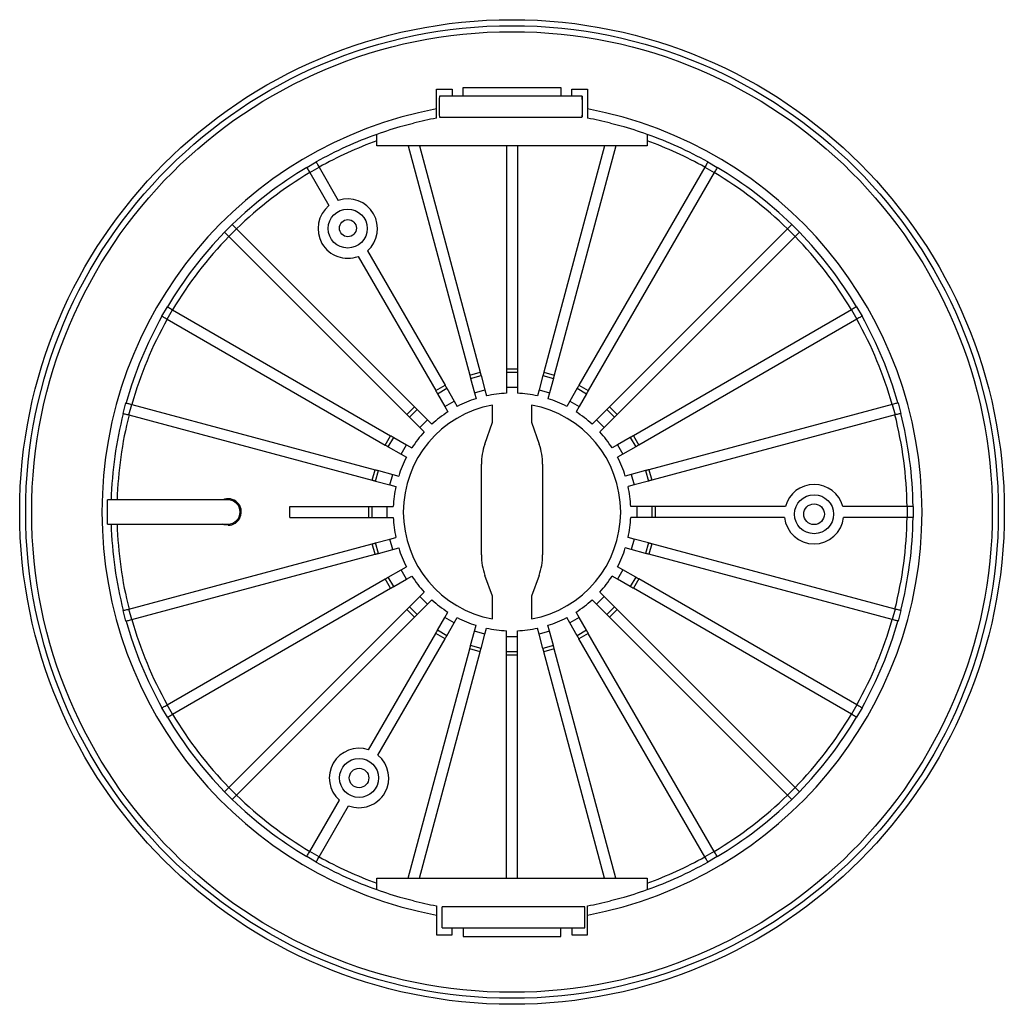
# Model space of a CAD drawing. Header units: millimetres. Extents: x 63 to 107, y 22 to 133.
# Tile 3 of 3: x 63 to 96, y 101 to 133. Entities that reach past the tile are written whole.
import ezdxf

# ---------------------------------------------------------------- set-up
doc = ezdxf.new("R2010")
doc.units = ezdxf.units.MM

msp = doc.modelspace()

# ---------------------------------------------------------------- linework, layer by layer
at = {"color": 7, "linetype": 'Continuous', "lineweight": 25}
for p, q in [((76.9612, 130.1126), (76.9612, 131.078)), ((76.9612, 131.078), (77.4812, 131.078)), ((77.4812, 131.078), (77.4812, 130.8441)), ((77.8491, 131.1305), (81.1091, 131.1305)), ((77.8491, 130.8441), (77.8491, 131.1305)), ((81.1091, 131.1305), (81.1091, 130.8441)), ((81.477, 130.8441), (81.477, 131.078)), ((81.477, 131.078), (81.997, 131.078)), ((81.997, 131.078), (81.997, 130.1126)), ((81.8192, 130.8441), (77.0595, 130.8441)), ((75.8472, 129.8502), (76.1949, 129.9433)), ((76.1952, 129.9422), (76.1949, 129.9433)), ((77.0595, 130.146), (81.8192, 130.146)), ((82.7629, 129.9422), (82.7633, 129.9433)), ((82.7633, 129.9433), (83.111, 129.8502)), ((75.8475, 129.849), (75.8472, 129.8502)), ((83.1107, 129.849), (83.111, 129.8502)), ((74.9791, 129.1888), (74.9791, 129.3588)), ((83.9791, 129.3588), (83.9791, 129.1888)), ((76.0244, 129.1888), (74.9791, 129.1888)), ((76.0244, 129.1888), (78.07, 121.5547)), ((76.3971, 129.1888), (76.0244, 129.1888)), ((76.3971, 129.1888), (78.4177, 121.6479)), ((79.2991, 129.1888), (76.3971, 129.1888)), ((79.2991, 129.1888), (79.2991, 121.7639)), ((79.6591, 129.1888), (79.2991, 129.1888)), ((79.6591, 129.1888), (79.6591, 121.7639)), ((82.5611, 129.1888), (79.6591, 129.1888)), ((82.5611, 129.1888), (80.5405, 121.6479)), ((82.9338, 129.1888), (80.8882, 121.5547)), ((82.9338, 129.1888), (82.5611, 129.1888)), ((83.9791, 129.1888), (82.9338, 129.1888)), ((72.6428, 128.472), (72.9546, 128.652)), ((86.0036, 128.652), (86.3154, 128.472)), ((72.7428, 128.2988), (73.0546, 128.4788)), ((72.7428, 128.2988), (73.3781, 127.1985)), ((73.0546, 128.4788), (73.6931, 127.3728)), ((85.9036, 128.4788), (81.7096, 121.2145)), ((86.2154, 128.2988), (82.0213, 121.0345)), ((85.9036, 128.4788), (86.2154, 128.2988)), ((69.9043, 126.3114), (70.1589, 126.566)), ((70.0457, 126.17), (70.3003, 126.4246)), ((70.3003, 126.4246), (76.2315, 120.4933)), ((88.6579, 126.4246), (82.7266, 120.4933)), ((88.6579, 126.4246), (88.9125, 126.17)), ((88.7993, 126.566), (89.0539, 126.3114)), ((70.0457, 126.17), (75.977, 120.2388)), ((88.9125, 126.17), (82.9812, 120.2388)), ((74.6632, 125.6926), (77.2486, 121.2145)), ((74.3547, 125.507), (76.9368, 121.0345)), ((67.8183, 123.5157), (67.9983, 123.8275)), ((67.9915, 123.4157), (68.1715, 123.7275)), ((68.1715, 123.7275), (75.4358, 119.5335)), ((90.7867, 123.7275), (83.5224, 119.5335)), ((90.7867, 123.7275), (90.9667, 123.4157)), ((90.9599, 123.8275), (91.1399, 123.5157)), ((67.9915, 123.4157), (75.2558, 119.2217)), ((90.9667, 123.4157), (83.7024, 119.2217)), ((79.2991, 121.7639), (79.6591, 121.7639)), ((79.2991, 121.7639), (79.2991, 121.6459)), ((79.6591, 121.7639), (79.6591, 121.6459)), ((78.07, 121.5547), (78.4177, 121.6479)), ((78.1005, 121.4408), (78.4482, 121.5339)), ((78.1005, 121.4408), (78.2285, 120.9629)), ((78.4482, 121.5339), (78.5763, 121.056)), ((79.2991, 121.6459), (79.6591, 121.6459)), ((79.2991, 121.6459), (79.2991, 121.1512)), ((79.6591, 121.6459), (79.6591, 121.1512)), ((80.51, 121.5339), (80.3819, 121.056)), ((80.51, 121.5339), (80.8577, 121.4408)), ((80.5405, 121.6479), (80.8882, 121.5547)), ((80.8577, 121.4408), (80.7296, 120.9629)), ((76.9368, 121.0345), (77.2486, 121.2145)), ((76.9958, 120.9323), (77.3076, 121.1123)), ((77.3076, 121.1123), (77.555, 120.6839)), ((78.2285, 120.9629), (78.5763, 121.056)), ((78.5763, 121.056), (78.6291, 120.8589)), ((79.2991, 121.1512), (79.6591, 121.1512)), ((79.2991, 121.1512), (79.2991, 120.9471)), ((79.6591, 121.1512), (79.6591, 120.9471)), ((80.3819, 121.056), (80.3291, 120.8589)), ((80.3819, 121.056), (80.7296, 120.9629)), ((81.6506, 121.1123), (81.4032, 120.6839)), ((81.6506, 121.1123), (81.9624, 120.9323)), ((81.7096, 121.2145), (82.0213, 121.0345)), ((76.9958, 120.9323), (77.2432, 120.5039)), ((78.2285, 120.9629), (78.2814, 120.7657)), ((80.7296, 120.9629), (80.6768, 120.7657)), ((81.9624, 120.9323), (81.715, 120.5039)), ((66.527, 120.2754), (66.6201, 120.6231)), ((66.7201, 120.2236), (66.8133, 120.5713)), ((66.8133, 120.5713), (74.9156, 118.4003)), ((75.977, 120.2388), (76.2315, 120.4933)), ((76.0604, 120.1553), (76.315, 120.4099)), ((76.315, 120.4099), (76.6648, 120.0601)), ((77.2432, 120.5039), (77.555, 120.6839)), ((77.2432, 120.5039), (77.3453, 120.3271)), ((77.555, 120.6839), (77.657, 120.5071)), ((78.8291, 119.9893), (78.8291, 120.5524)), ((80.1291, 120.5524), (80.1291, 119.9893)), ((81.4032, 120.6839), (81.3012, 120.5071)), ((81.4032, 120.6839), (81.715, 120.5039)), ((81.715, 120.5039), (81.6129, 120.3271)), ((82.6432, 120.4099), (82.2934, 120.0601)), ((82.6432, 120.4099), (82.8978, 120.1553)), ((82.7266, 120.4933), (82.9812, 120.2388)), ((92.1449, 120.5713), (84.0426, 118.4003)), ((92.1449, 120.5713), (92.238, 120.2236)), ((92.3381, 120.6231), (92.4312, 120.2754)), ((66.7201, 120.2236), (74.8224, 118.0526)), ((76.0604, 120.1553), (76.4103, 119.8055)), ((76.4103, 119.8055), (76.6648, 120.0601)), ((76.6648, 120.0601), (76.8091, 119.9157)), ((82.2934, 120.0601), (82.1491, 119.9157)), ((82.2934, 120.0601), (82.5479, 119.8055)), ((82.8978, 120.1553), (82.5479, 119.8055)), ((92.238, 120.2236), (84.1358, 118.0526)), ((76.4103, 119.8055), (76.5546, 119.6612)), ((78.5704, 119.2465), (78.8291, 119.9893)), ((80.1291, 119.9893), (80.3878, 119.2465)), ((82.5479, 119.8055), (82.4036, 119.6612)), ((75.2558, 119.2217), (75.4358, 119.5335)), ((75.358, 119.1627), (75.538, 119.4745)), ((75.538, 119.4745), (75.9664, 119.2271)), ((83.4202, 119.4745), (82.9918, 119.2271)), ((83.4202, 119.4745), (83.6002, 119.1627)), ((83.5224, 119.5335), (83.7024, 119.2217)), ((75.358, 119.1627), (75.7864, 118.9153)), ((75.7864, 118.9153), (75.9664, 119.2271)), ((75.9664, 119.2271), (76.1432, 119.125)), ((82.9918, 119.2271), (82.815, 119.125)), ((82.9918, 119.2271), (83.1718, 118.9153)), ((83.6002, 119.1627), (83.1718, 118.9153)), ((75.7864, 118.9153), (75.9632, 118.8133)), ((83.1718, 118.9153), (82.995, 118.8133)), ((78.4591, 115.5606), (78.4591, 118.5887)), ((80.4991, 118.5887), (80.4991, 115.5606)), ((74.8224, 118.0526), (74.9156, 118.4003)), ((74.9364, 118.0221), (75.0295, 118.3698)), ((75.0295, 118.3698), (75.5074, 118.2418)), ((75.4143, 117.894), (75.5074, 118.2418)), ((75.5074, 118.2418), (75.7046, 118.1889)), ((83.4508, 118.2418), (83.2536, 118.1889)), ((83.9286, 118.3698), (83.4508, 118.2418)), ((83.4508, 118.2418), (83.5439, 117.894)), ((83.9286, 118.3698), (84.0218, 118.0221)), ((84.0426, 118.4003), (84.1358, 118.0526)), ((74.9364, 118.0221), (75.4143, 117.894)), ((75.4143, 117.894), (75.6114, 117.8412)), ((83.5439, 117.894), (83.3468, 117.8412)), ((84.0218, 118.0221), (83.5439, 117.894)), ((66.0028, 116.5912), (66.0028, 117.3912)), ((72.0791, 116.8112), (72.0791, 117.1712)), ((72.0791, 117.1712), (74.7064, 117.1712)), ((74.7064, 116.8112), (74.7064, 117.1712)), ((74.7064, 117.1712), (74.8244, 117.1712)), ((74.8244, 116.8112), (74.8244, 117.1712)), ((74.8244, 117.1712), (75.3191, 117.1712)), ((75.3191, 116.8112), (75.3191, 117.1712)), ((75.3191, 117.1712), (75.5232, 117.1712)), ((83.6391, 117.1712), (83.435, 117.1712)), ((83.6391, 117.1712), (83.6391, 116.8112)), ((84.1338, 117.1712), (83.6391, 117.1712)), ((84.1338, 117.1712), (84.1338, 116.8112)), ((84.2518, 117.1712), (84.1338, 117.1712)), ((84.2518, 117.1712), (84.2518, 116.8112)), ((88.585, 117.1712), (84.2518, 117.1712)), ((92.6399, 117.1712), (90.4989, 117.1712)), ((92.6399, 117.1712), (92.6399, 116.8112)), ((92.8399, 117.1712), (92.6399, 117.1712)), ((92.8399, 117.1712), (92.8399, 116.8112)), ((72.0791, 116.8112), (74.7064, 116.8112)), ((74.7064, 116.8112), (74.8244, 116.8112)), ((74.8244, 116.8112), (75.3191, 116.8112)), ((75.3191, 116.8112), (75.5232, 116.8112)), ((83.6391, 116.8112), (83.435, 116.8112)), ((84.1338, 116.8112), (83.6391, 116.8112)), ((84.2518, 116.8112), (84.1338, 116.8112)), ((88.5576, 116.8112), (84.2518, 116.8112)), ((92.6399, 116.8112), (90.5262, 116.8112)), ((92.8399, 116.8112), (92.6399, 116.8112)), ((75.4143, 116.0884), (75.6114, 116.1412)), ((83.5439, 116.0884), (83.3468, 116.1412)), ((66.7201, 113.7588), (74.8224, 115.9298)), ((74.9156, 115.5821), (74.8224, 115.9298)), ((74.9364, 115.9603), (75.4143, 116.0884)), ((75.0295, 115.6126), (74.9364, 115.9603)), ((75.5074, 115.7407), (75.4143, 116.0884)), ((75.5074, 115.7407), (75.7046, 115.7935)), ((83.4508, 115.7407), (83.2536, 115.7935)), ((83.5439, 116.0884), (83.4508, 115.7407)), ((84.0218, 115.9603), (83.5439, 116.0884)), ((84.0218, 115.9603), (83.9286, 115.6126)), ((84.1358, 115.9298), (84.0426, 115.5821)), ((92.238, 113.7588), (84.1358, 115.9298)), ((66.8133, 113.4111), (74.9156, 115.5821)), ((75.0295, 115.6126), (75.5074, 115.7407)), ((83.9286, 115.6126), (83.4508, 115.7407)), ((92.1449, 113.4111), (84.0426, 115.5821)), ((75.7864, 115.0671), (75.9632, 115.1691)), ((83.1718, 115.0671), (82.995, 115.1691)), ((75.358, 114.8197), (75.7864, 115.0671)), ((75.538, 114.508), (75.358, 114.8197)), ((75.9664, 114.7553), (75.7864, 115.0671)), ((75.9664, 114.7553), (76.1432, 114.8574)), ((78.8291, 114.1893), (78.5791, 114.8784)), ((80.3791, 114.8784), (80.1291, 114.1893)), ((82.9918, 114.7553), (82.815, 114.8574)), ((83.1718, 115.0671), (82.9918, 114.7553)), ((83.6002, 114.8197), (83.1718, 115.0671)), ((83.6002, 114.8197), (83.4202, 114.508)), ((67.9915, 110.5667), (75.2558, 114.7607)), ((75.4358, 114.449), (75.2558, 114.7607)), ((75.538, 114.508), (75.9664, 114.7553)), ((83.4202, 114.508), (82.9918, 114.7553)), ((83.7024, 114.7607), (83.5224, 114.449)), ((90.9667, 110.5667), (83.7024, 114.7607)), ((68.1715, 110.2549), (75.4358, 114.449)), ((76.0604, 113.8271), (76.4103, 114.1769)), ((76.4103, 114.1769), (76.5546, 114.3212)), ((76.6648, 113.9224), (76.4103, 114.1769)), ((78.8291, 113.43), (78.8291, 114.1893)), ((80.1291, 114.1893), (80.1291, 113.43)), ((82.5479, 114.1769), (82.2934, 113.9224)), ((82.5479, 114.1769), (82.4036, 114.3212)), ((82.8978, 113.8271), (82.5479, 114.1769)), ((90.7867, 110.2549), (83.5224, 114.449)), ((76.315, 113.5725), (76.0604, 113.8271)), ((76.315, 113.5725), (76.6648, 113.9224)), ((76.6648, 113.9224), (76.8091, 114.0667)), ((82.2934, 113.9224), (82.1491, 114.0667)), ((82.6432, 113.5725), (82.2934, 113.9224)), ((82.8978, 113.8271), (82.6432, 113.5725)), ((66.6201, 113.3593), (66.527, 113.707)), ((66.8133, 113.4111), (66.7201, 113.7588)), ((70.0457, 107.8124), (75.977, 113.7437)), ((70.3003, 107.5578), (76.2315, 113.4891)), ((76.2315, 113.4891), (75.977, 113.7437)), ((77.2432, 113.4785), (77.3453, 113.6553)), ((81.715, 113.4785), (81.6129, 113.6553)), ((82.9812, 113.7437), (82.7266, 113.4891)), ((88.6579, 107.5578), (82.7266, 113.4891)), ((88.9125, 107.8124), (82.9812, 113.7437)), ((92.238, 113.7588), (92.1449, 113.4111)), ((92.4312, 113.707), (92.3381, 113.3593)), ((76.9958, 113.0501), (77.2432, 113.4785)), ((77.555, 113.2985), (77.2432, 113.4785)), ((77.3076, 112.8701), (77.555, 113.2985)), ((77.555, 113.2985), (77.657, 113.4753)), ((78.2285, 113.0195), (78.2814, 113.2167)), ((80.7296, 113.0195), (80.6768, 113.2167)), ((81.4032, 113.2985), (81.3012, 113.4753)), ((81.715, 113.4785), (81.4032, 113.2985)), ((81.6506, 112.8701), (81.4032, 113.2985)), ((81.9624, 113.0501), (81.715, 113.4785)), ((74.6978, 109.0698), (76.9368, 112.9479)), ((77.2486, 112.7679), (76.9368, 112.9479)), ((77.3076, 112.8701), (76.9958, 113.0501)), ((78.1005, 112.5417), (78.2285, 113.0195)), ((78.5763, 112.9264), (78.2285, 113.0195)), ((78.4482, 112.4485), (78.5763, 112.9264)), ((78.5763, 112.9264), (78.6291, 113.1235)), ((79.2991, 112.8312), (79.2991, 113.0353)), ((79.6591, 112.8312), (79.6591, 113.0353)), ((80.3819, 112.9264), (80.3291, 113.1235)), ((80.7296, 113.0195), (80.3819, 112.9264)), ((80.51, 112.4485), (80.3819, 112.9264)), ((80.8577, 112.5417), (80.7296, 113.0195)), ((81.9624, 113.0501), (81.6506, 112.8701)), ((82.0213, 112.9479), (81.7096, 112.7679)), ((86.2154, 105.6836), (82.0213, 112.9479)), ((75.0129, 108.8955), (77.2486, 112.7679)), ((78.4482, 112.4485), (78.1005, 112.5417)), ((79.6591, 112.8312), (79.2991, 112.8312)), ((79.2991, 112.3365), (79.2991, 112.8312)), ((79.6591, 112.3365), (79.6591, 112.8312)), ((80.8577, 112.5417), (80.51, 112.4485)), ((85.9036, 105.5036), (81.7096, 112.7679)), ((76.0244, 104.7936), (78.07, 112.4277)), ((76.3971, 104.7936), (78.4177, 112.3345)), ((78.4177, 112.3345), (78.07, 112.4277)), ((79.6591, 112.3365), (79.2991, 112.3365)), ((79.2991, 112.2185), (79.2991, 112.3365)), ((79.6591, 112.2185), (79.2991, 112.2185)), ((79.2991, 104.7936), (79.2991, 112.2185)), ((79.6591, 112.2185), (79.6591, 112.3365)), ((79.6591, 104.7936), (79.6591, 112.2185)), ((80.8882, 112.4277), (80.5405, 112.3345)), ((82.5611, 104.7936), (80.5405, 112.3345)), ((82.9338, 104.7936), (80.8882, 112.4277)), ((68.1715, 110.2549), (67.9915, 110.5667)), ((90.9667, 110.5667), (90.7867, 110.2549)), ((67.9983, 110.1549), (67.8183, 110.4667)), ((91.1399, 110.4667), (90.9599, 110.1549)), ((70.1589, 107.4164), (69.9043, 107.671)), ((70.3003, 107.5578), (70.0457, 107.8124)), ((88.9125, 107.8124), (88.6579, 107.5578)), ((89.0539, 107.671), (88.7993, 107.4164)), ((72.7428, 105.6836), (73.7278, 107.3896)), ((73.0546, 105.5036), (74.0362, 107.2039)), ((73.0546, 105.5036), (72.7428, 105.6836)), ((86.2154, 105.6836), (85.9036, 105.5036)), ((72.9546, 105.3304), (72.6428, 105.5104)), ((86.3154, 105.5104), (86.0036, 105.3304)), ((74.9791, 104.6236), (74.9791, 104.7936)), ((74.9791, 104.7936), (76.0244, 104.7936)), ((76.0244, 104.7936), (76.3971, 104.7936)), ((76.3971, 104.7936), (79.2991, 104.7936)), ((79.2991, 104.7936), (79.6591, 104.7936)), ((79.6591, 104.7936), (82.5611, 104.7936)), ((82.5611, 104.7936), (82.9338, 104.7936)), ((82.9338, 104.7936), (83.9791, 104.7936)), ((83.9791, 104.7936), (83.9791, 104.6236)), ((75.8475, 104.1334), (75.8472, 104.1322)), ((76.1949, 104.0391), (75.8472, 104.1322)), ((76.1952, 104.0402), (76.1949, 104.0391)), ((82.7629, 104.0402), (82.7633, 104.0391)), ((83.111, 104.1322), (82.7633, 104.0391)), ((83.1107, 104.1334), (83.111, 104.1322)), ((76.9612, 103.8698), (76.9612, 102.9044)), ((81.9091, 103.8364), (77.1491, 103.8364)), ((77.1491, 103.1383), (77.1491, 103.8364)), ((81.9091, 103.1383), (81.9091, 103.8364)), ((81.997, 102.9044), (81.997, 103.8698)), ((77.1491, 103.1383), (81.9091, 103.1383)), ((77.4812, 102.9044), (77.4812, 103.1383)), ((77.8491, 103.1383), (77.8491, 102.8519)), ((81.1091, 102.8519), (81.1091, 103.1383)), ((81.477, 103.1383), (81.477, 102.9044)), ((76.9612, 102.9044), (77.4812, 102.9044)), ((77.8491, 102.8519), (81.1091, 102.8519)), ((81.477, 102.9044), (81.997, 102.9044))]:
    msp.add_line(p, q, dxfattribs=at)
at = {"color": 7, "linetype": 'Continuous', "lineweight": 25, "flags": 128}
for points in [[(81.8192, 130.8441), (81.8177, 130.8252), (81.8164, 130.7705), (81.8154, 130.6859), (81.8148, 130.5807), (81.8147, 130.4662), (81.8151, 130.3548), (81.8159, 130.2587), (81.817, 130.1881), (81.8184, 130.1508), (81.8199, 130.1508), (81.8213, 130.1881), (81.8224, 130.2587), (81.8232, 130.3548), (81.8236, 130.4662), (81.8235, 130.5807), (81.8229, 130.6859), (81.8219, 130.7705), (81.8206, 130.8252), (81.8192, 130.8441)], [(72.9546, 128.652), (72.9565, 128.6487), (72.9622, 128.6388), (72.9714, 128.6228), (72.9839, 128.6013), (72.999, 128.575), (73.0163, 128.5451), (73.0351, 128.5126), (73.0546, 128.4788)], [(86.0036, 128.652), (86.0017, 128.6487), (85.996, 128.6388), (85.9868, 128.6228), (85.9743, 128.6013), (85.9592, 128.575), (85.9419, 128.5451), (85.9231, 128.5126), (85.9036, 128.4788)], [(72.6428, 128.472), (72.6447, 128.4687), (72.6504, 128.4588), (72.6597, 128.4428), (72.6721, 128.4213), (72.6873, 128.395), (72.7045, 128.3651), (72.7233, 128.3326), (72.7428, 128.2988)], [(86.3154, 128.472), (86.3135, 128.4687), (86.3078, 128.4588), (86.2985, 128.4428), (86.2861, 128.4213), (86.2709, 128.395), (86.2537, 128.3651), (86.2349, 128.3326), (86.2154, 128.2988)], [(69.9043, 126.3114), (69.907, 126.3087), (69.9151, 126.3007), (69.9281, 126.2876), (69.9457, 126.27), (69.9672, 126.2486), (69.9916, 126.2241), (70.0181, 126.1976), (70.0457, 126.17)], [(70.1589, 126.566), (70.1616, 126.5633), (70.1696, 126.5552), (70.1827, 126.5422), (70.2003, 126.5246), (70.2217, 126.5032), (70.2462, 126.4787), (70.2727, 126.4522), (70.3003, 126.4246)], [(88.7993, 126.566), (88.7966, 126.5633), (88.7886, 126.5552), (88.7755, 126.5422), (88.7579, 126.5246), (88.7365, 126.5032), (88.712, 126.4787), (88.6855, 126.4522), (88.6579, 126.4246)], [(89.0539, 126.3114), (89.0512, 126.3087), (89.0431, 126.3007), (89.0301, 126.2876), (89.0125, 126.27), (88.991, 126.2486), (88.9666, 126.2241), (88.9401, 126.1976), (88.9125, 126.17)], [(67.9983, 123.8275), (68.0016, 123.8256), (68.0115, 123.8199), (68.0275, 123.8106), (68.049, 123.7982), (68.0753, 123.7831), (68.1052, 123.7658), (68.1377, 123.747), (68.1715, 123.7275)], [(90.9599, 123.8275), (90.9566, 123.8256), (90.9467, 123.8199), (90.9307, 123.8106), (90.9092, 123.7982), (90.8829, 123.7831), (90.853, 123.7658), (90.8205, 123.747), (90.7867, 123.7275)], [(67.8183, 123.5157), (67.8216, 123.5138), (67.8315, 123.5081), (67.8475, 123.4989), (67.869, 123.4864), (67.8953, 123.4713), (67.9252, 123.454), (67.9577, 123.4352), (67.9915, 123.4157)], [(91.1399, 123.5157), (91.1366, 123.5138), (91.1267, 123.5081), (91.1107, 123.4989), (91.0892, 123.4864), (91.0629, 123.4713), (91.033, 123.454), (91.0005, 123.4352), (90.9667, 123.4157)], [(78.07, 121.5547), (78.074, 121.5395), (78.0781, 121.5244), (78.0821, 121.5094), (78.086, 121.4948), (78.0898, 121.4805), (78.0935, 121.4667), (78.0971, 121.4534), (78.1005, 121.4408)], [(78.4177, 121.6479), (78.4218, 121.6327), (78.4258, 121.6176), (78.4298, 121.6026), (78.4337, 121.588), (78.4376, 121.5737), (78.4413, 121.5598), (78.4448, 121.5466), (78.4482, 121.5339)], [(80.5405, 121.6479), (80.5364, 121.6327), (80.5324, 121.6176), (80.5284, 121.6026), (80.5244, 121.588), (80.5206, 121.5737), (80.5169, 121.5598), (80.5134, 121.5466), (80.51, 121.5339)], [(80.8882, 121.5547), (80.8842, 121.5395), (80.8801, 121.5244), (80.8761, 121.5094), (80.8722, 121.4948), (80.8683, 121.4805), (80.8646, 121.4667), (80.8611, 121.4534), (80.8577, 121.4408)], [(76.9368, 121.0345), (76.9447, 121.0209), (76.9526, 121.0073), (76.9603, 120.9939), (76.9679, 120.9808), (76.9753, 120.968), (76.9824, 120.9556), (76.9893, 120.9437), (76.9958, 120.9323)], [(77.2486, 121.2145), (77.2565, 121.2009), (77.2643, 121.1873), (77.2721, 121.1739), (77.2796, 121.1608), (77.287, 121.148), (77.2942, 121.1356), (77.3011, 121.1237), (77.3076, 121.1123)], [(81.7096, 121.2145), (81.7017, 121.2009), (81.6939, 121.1873), (81.6861, 121.1739), (81.6785, 121.1608), (81.6712, 121.148), (81.664, 121.1356), (81.6571, 121.1237), (81.6506, 121.1123)], [(82.0213, 121.0345), (82.0135, 121.0209), (82.0056, 121.0073), (81.9979, 120.9939), (81.9903, 120.9808), (81.9829, 120.968), (81.9758, 120.9556), (81.9689, 120.9437), (81.9624, 120.9323)], [(66.6201, 120.6231), (66.6238, 120.6221), (66.6348, 120.6192), (66.6527, 120.6144), (66.6767, 120.6079), (66.706, 120.6001), (66.7394, 120.5912), (66.7756, 120.5814), (66.8133, 120.5713)], [(76.2315, 120.4933), (76.2427, 120.4822), (76.2538, 120.4711), (76.2647, 120.4602), (76.2754, 120.4494), (76.2859, 120.439), (76.296, 120.4289), (76.3057, 120.4191), (76.315, 120.4099)], [(82.7266, 120.4933), (82.7155, 120.4822), (82.7044, 120.4711), (82.6935, 120.4602), (82.6828, 120.4494), (82.6723, 120.439), (82.6622, 120.4289), (82.6525, 120.4191), (82.6432, 120.4099)], [(92.3381, 120.6231), (92.3343, 120.6221), (92.3234, 120.6192), (92.3055, 120.6144), (92.2815, 120.6079), (92.2522, 120.6001), (92.2188, 120.5912), (92.1826, 120.5814), (92.1449, 120.5713)], [(66.527, 120.2754), (66.5307, 120.2744), (66.5417, 120.2714), (66.5595, 120.2666), (66.5835, 120.2602), (66.6128, 120.2524), (66.6462, 120.2434), (66.6825, 120.2337), (66.7201, 120.2236)], [(75.977, 120.2388), (75.9881, 120.2276), (75.9992, 120.2165), (76.0101, 120.2056), (76.0209, 120.1949), (76.0313, 120.1844), (76.0414, 120.1743), (76.0512, 120.1646), (76.0604, 120.1553)], [(82.9812, 120.2388), (82.9701, 120.2276), (82.959, 120.2165), (82.9481, 120.2056), (82.9373, 120.1949), (82.9269, 120.1844), (82.9167, 120.1743), (82.907, 120.1646), (82.8978, 120.1553)], [(92.4312, 120.2754), (92.4275, 120.2744), (92.4165, 120.2714), (92.3987, 120.2666), (92.3746, 120.2602), (92.3454, 120.2524), (92.312, 120.2434), (92.2757, 120.2337), (92.238, 120.2236)], [(75.4358, 119.5335), (75.4494, 119.5256), (75.463, 119.5177), (75.4764, 119.51), (75.4895, 119.5024), (75.5023, 119.495), (75.5147, 119.4879), (75.5266, 119.481), (75.538, 119.4745)], [(83.5224, 119.5335), (83.5088, 119.5256), (83.4952, 119.5177), (83.4818, 119.51), (83.4687, 119.5024), (83.4559, 119.495), (83.4435, 119.4879), (83.4316, 119.481), (83.4202, 119.4745)], [(75.2558, 119.2217), (75.2694, 119.2138), (75.283, 119.206), (75.2964, 119.1982), (75.3095, 119.1907), (75.3223, 119.1833), (75.3347, 119.1761), (75.3466, 119.1692), (75.358, 119.1627)], [(83.7024, 119.2217), (83.6888, 119.2138), (83.6752, 119.206), (83.6618, 119.1982), (83.6487, 119.1907), (83.6359, 119.1833), (83.6235, 119.1761), (83.6116, 119.1692), (83.6002, 119.1627)], [(74.9156, 118.4003), (74.9308, 118.3963), (74.9459, 118.3922), (74.9609, 118.3882), (74.9755, 118.3843), (74.9898, 118.3805), (75.0036, 118.3768), (75.0169, 118.3732), (75.0295, 118.3698)], [(84.0426, 118.4003), (84.0274, 118.3963), (84.0123, 118.3922), (83.9973, 118.3882), (83.9827, 118.3843), (83.9684, 118.3805), (83.9546, 118.3768), (83.9413, 118.3732), (83.9286, 118.3698)], [(74.8224, 118.0526), (74.8376, 118.0485), (74.8528, 118.0445), (74.8677, 118.0405), (74.8823, 118.0366), (74.8966, 118.0327), (74.9105, 118.029), (74.9237, 118.0255), (74.9364, 118.0221)], [(84.1358, 118.0526), (84.1206, 118.0485), (84.1054, 118.0445), (84.0905, 118.0405), (84.0758, 118.0366), (84.0616, 118.0327), (84.0477, 118.029), (84.0345, 118.0255), (84.0218, 118.0221)], [(70.0191, 116.5493), (69.8946, 116.5672), (69.8355, 116.5892)], [(74.8224, 115.9298), (74.8376, 115.9339), (74.8528, 115.9379), (74.8677, 115.9419), (74.8823, 115.9459), (74.8966, 115.9497), (74.9105, 115.9534), (74.9237, 115.957), (74.9364, 115.9603)], [(84.1358, 115.9298), (84.1206, 115.9339), (84.1054, 115.9379), (84.0905, 115.9419), (84.0758, 115.9459), (84.0616, 115.9497), (84.0477, 115.9534), (84.0345, 115.957), (84.0218, 115.9603)], [(74.9156, 115.5821), (74.9308, 115.5861), (74.9459, 115.5902), (74.9609, 115.5942), (74.9755, 115.5981), (74.9898, 115.602), (75.0036, 115.6057), (75.0169, 115.6092), (75.0295, 115.6126)], [(84.0426, 115.5821), (84.0274, 115.5861), (84.0123, 115.5902), (83.9973, 115.5942), (83.9827, 115.5981), (83.9684, 115.602), (83.9546, 115.6057), (83.9413, 115.6092), (83.9286, 115.6126)], [(75.2558, 114.7607), (75.2694, 114.7686), (75.283, 114.7764), (75.2964, 114.7842), (75.3095, 114.7918), (75.3223, 114.7992), (75.3347, 114.8063), (75.3466, 114.8132), (75.358, 114.8197)], [(83.7024, 114.7607), (83.6888, 114.7686), (83.6752, 114.7764), (83.6618, 114.7842), (83.6487, 114.7918), (83.6359, 114.7992), (83.6235, 114.8063), (83.6116, 114.8132), (83.6002, 114.8197)], [(75.4358, 114.449), (75.4494, 114.4568), (75.463, 114.4647), (75.4764, 114.4724), (75.4895, 114.48), (75.5023, 114.4874), (75.5147, 114.4945), (75.5266, 114.5014), (75.538, 114.508)], [(83.5224, 114.449), (83.5088, 114.4568), (83.4952, 114.4647), (83.4818, 114.4724), (83.4687, 114.48), (83.4559, 114.4874), (83.4435, 114.4945), (83.4316, 114.5014), (83.4202, 114.508)], [(75.977, 113.7437), (75.9881, 113.7548), (75.9992, 113.7659), (76.0101, 113.7768), (76.0209, 113.7875), (76.0313, 113.798), (76.0414, 113.8081), (76.0512, 113.8178), (76.0604, 113.8271)], [(82.9812, 113.7437), (82.9701, 113.7548), (82.959, 113.7659), (82.9481, 113.7768), (82.9373, 113.7875), (82.9269, 113.798), (82.9167, 113.8081), (82.907, 113.8178), (82.8978, 113.8271)], [(66.527, 113.707), (66.5307, 113.708), (66.5417, 113.711), (66.5595, 113.7158), (66.5835, 113.7222), (66.6128, 113.73), (66.6462, 113.739), (66.6825, 113.7487), (66.7201, 113.7588)], [(76.2315, 113.4891), (76.2427, 113.5002), (76.2538, 113.5113), (76.2647, 113.5222), (76.2754, 113.533), (76.2859, 113.5434), (76.296, 113.5536), (76.3057, 113.5633), (76.315, 113.5725)], [(82.7266, 113.4891), (82.7155, 113.5002), (82.7044, 113.5113), (82.6935, 113.5222), (82.6828, 113.533), (82.6723, 113.5434), (82.6622, 113.5536), (82.6525, 113.5633), (82.6432, 113.5725)], [(92.4312, 113.707), (92.4275, 113.708), (92.4165, 113.711), (92.3987, 113.7158), (92.3746, 113.7222), (92.3454, 113.73), (92.312, 113.739), (92.2757, 113.7487), (92.238, 113.7588)], [(66.6201, 113.3593), (66.6238, 113.3603), (66.6348, 113.3633), (66.6527, 113.368), (66.6767, 113.3745), (66.706, 113.3823), (66.7394, 113.3913), (66.7756, 113.401), (66.8133, 113.4111)], [(92.3381, 113.3593), (92.3343, 113.3603), (92.3234, 113.3633), (92.3055, 113.368), (92.2815, 113.3745), (92.2522, 113.3823), (92.2188, 113.3913), (92.1826, 113.401), (92.1449, 113.4111)], [(76.9368, 112.9479), (76.9447, 112.9615), (76.9526, 112.9751), (76.9603, 112.9885), (76.9679, 113.0016), (76.9753, 113.0145), (76.9824, 113.0268), (76.9893, 113.0387), (76.9958, 113.0501)], [(77.2486, 112.7679), (77.2565, 112.7815), (77.2643, 112.7951), (77.2721, 112.8085), (77.2796, 112.8216), (77.287, 112.8345), (77.2942, 112.8468), (77.3011, 112.8587), (77.3076, 112.8701)], [(81.7096, 112.7679), (81.7017, 112.7815), (81.6939, 112.7951), (81.6861, 112.8085), (81.6785, 112.8216), (81.6712, 112.8345), (81.664, 112.8468), (81.6571, 112.8587), (81.6506, 112.8701)], [(82.0213, 112.9479), (82.0135, 112.9615), (82.0056, 112.9751), (81.9979, 112.9885), (81.9903, 113.0016), (81.9829, 113.0145), (81.9758, 113.0268), (81.9689, 113.0387), (81.9624, 113.0501)], [(78.07, 112.4277), (78.074, 112.4429), (78.0781, 112.458), (78.0821, 112.473), (78.086, 112.4876), (78.0898, 112.5019), (78.0935, 112.5157), (78.0971, 112.529), (78.1005, 112.5417)], [(80.8882, 112.4277), (80.8842, 112.4429), (80.8801, 112.458), (80.8761, 112.473), (80.8722, 112.4876), (80.8683, 112.5019), (80.8646, 112.5157), (80.8611, 112.529), (80.8577, 112.5417)], [(78.4177, 112.3345), (78.4218, 112.3497), (78.4258, 112.3649), (78.4298, 112.3798), (78.4337, 112.3945), (78.4376, 112.4087), (78.4413, 112.4226), (78.4448, 112.4358), (78.4482, 112.4485)], [(80.5405, 112.3345), (80.5364, 112.3497), (80.5324, 112.3649), (80.5284, 112.3798), (80.5244, 112.3945), (80.5206, 112.4087), (80.5169, 112.4226), (80.5134, 112.4358), (80.51, 112.4485)], [(67.8183, 110.4667), (67.8216, 110.4686), (67.8315, 110.4743), (67.8475, 110.4835), (67.869, 110.496), (67.8953, 110.5111), (67.9252, 110.5284), (67.9577, 110.5472), (67.9915, 110.5667)], [(91.1399, 110.4667), (91.1366, 110.4686), (91.1267, 110.4743), (91.1107, 110.4835), (91.0892, 110.496), (91.0629, 110.5111), (91.033, 110.5284), (91.0005, 110.5472), (90.9667, 110.5667)], [(67.9983, 110.1549), (68.0016, 110.1568), (68.0115, 110.1625), (68.0275, 110.1718), (68.049, 110.1842), (68.0753, 110.1994), (68.1052, 110.2167), (68.1377, 110.2354), (68.1715, 110.2549)], [(90.9599, 110.1549), (90.9566, 110.1568), (90.9467, 110.1625), (90.9307, 110.1718), (90.9092, 110.1842), (90.8829, 110.1994), (90.853, 110.2167), (90.8205, 110.2354), (90.7867, 110.2549)], [(69.9043, 107.671), (69.907, 107.6737), (69.9151, 107.6817), (69.9281, 107.6948), (69.9457, 107.7124), (69.9672, 107.7338), (69.9916, 107.7583), (70.0181, 107.7848), (70.0457, 107.8124)], [(89.0539, 107.671), (89.0512, 107.6737), (89.0431, 107.6817), (89.0301, 107.6948), (89.0125, 107.7124), (88.991, 107.7338), (88.9666, 107.7583), (88.9401, 107.7848), (88.9125, 107.8124)], [(70.1589, 107.4164), (70.1616, 107.4191), (70.1696, 107.4272), (70.1827, 107.4402), (70.2003, 107.4578), (70.2217, 107.4793), (70.2462, 107.5037), (70.2727, 107.5302), (70.3003, 107.5578)], [(88.7993, 107.4164), (88.7966, 107.4191), (88.7886, 107.4272), (88.7755, 107.4402), (88.7579, 107.4578), (88.7365, 107.4793), (88.712, 107.5037), (88.6855, 107.5302), (88.6579, 107.5578)], [(72.6428, 105.5104), (72.6447, 105.5137), (72.6504, 105.5236), (72.6597, 105.5396), (72.6721, 105.5611), (72.6873, 105.5874), (72.7045, 105.6173), (72.7233, 105.6498), (72.7428, 105.6836)], [(86.3154, 105.5104), (86.3135, 105.5137), (86.3078, 105.5236), (86.2985, 105.5396), (86.2861, 105.5611), (86.2709, 105.5874), (86.2537, 105.6173), (86.2349, 105.6498), (86.2154, 105.6836)], [(72.9546, 105.3304), (72.9565, 105.3337), (72.9622, 105.3436), (72.9714, 105.3596), (72.9839, 105.3811), (72.999, 105.4074), (73.0163, 105.4373), (73.0351, 105.4698), (73.0546, 105.5036)], [(86.0036, 105.3304), (86.0017, 105.3337), (85.996, 105.3436), (85.9868, 105.3596), (85.9743, 105.3811), (85.9592, 105.4074), (85.9419, 105.4373), (85.9231, 105.4698), (85.9036, 105.5036)]]:
    msp.add_lwpolyline(points, dxfattribs=at)
at = {"color": 7, "linetype": 'Continuous', "lineweight": 25}
for centre, radius in [((79.4791, 116.9912), 16.4), ((79.4791, 116.9912), 16.2), ((79.4791, 116.9912), 16), ((74.0069, 126.4339), 0.65), ((74.0132, 126.4462), 0.2841), ((89.5419, 116.9175), 0.65), ((89.5419, 116.9175), 0.3442), ((74.384, 108.1308), 0.65), ((74.384, 108.1308), 0.3242)]:
    msp.add_circle(centre, radius, dxfattribs=at)
for centre, radius, start, end in [((86.5379, 130.4951), 9.4848, 177.89114, 182.10886), ((79.4791, 116.9912), 13.66, 100.62204, 259.37796), ((79.4791, 116.9912), 13.66, 280.62204, 79.37796), ((79.4791, 116.9912), 13.3608, 100.86276, 104.22807), ((79.4791, 116.9912), 13.3608, 75.77193, 79.13724), ((79.4791, 116.9912), 13.3608, 109.6824, 119.22807), ((79.4791, 116.9912), 13.3608, 105.77193, 109.6824), ((79.4791, 116.9912), 13.3608, 70.3176, 74.22807), ((79.4791, 116.9912), 13.3608, 60.77193, 70.3176), ((79.4791, 116.9912), 13.1608, 109.99416, 119.21634), ((79.4791, 116.9912), 13.1608, 60.78366, 70.00584), ((79.4791, 116.9912), 13.3608, 120.77193, 134.22807), ((79.4791, 116.9912), 13.1608, 120.78366, 134.21634), ((79.4791, 116.9912), 13.1608, 45.78366, 59.21634), ((79.4791, 116.9912), 13.3608, 45.77193, 59.22807), ((74.0069, 126.4339), 0.99, 311.52117, 108.47883), ((74.0069, 126.4339), 0.99, 129.43371, 290.56629), ((79.4791, 116.9912), 13.3608, 135.77193, 149.22807), ((79.4791, 116.9912), 13.3608, 30.77193, 44.22807), ((79.4791, 116.9912), 13.1608, 135.78366, 149.21634), ((79.4791, 116.9912), 13.1608, 30.78366, 44.21634), ((79.4791, 116.9912), 13.3608, 150.77193, 164.22807), ((79.4791, 116.9912), 13.1608, 150.78366, 164.21634), ((79.4791, 116.9912), 13.1608, 15.78366, 29.21634), ((79.4791, 116.9912), 13.3608, 15.77193, 29.22807), ((79.4791, 116.9912), 3.96, 107.60525, 117.39475), ((79.4791, 116.9912), 3.96, 92.60525, 102.39475), ((79.4791, 116.9912), 3.96, 77.60525, 87.39475), ((79.4791, 116.9912), 3.96, 62.60525, 72.39475), ((79.4791, 116.9912), 3.62, 100.34402, 259.65598), ((79.4791, 116.9912), 3.62, 280.34402, 79.65598), ((79.4791, 116.9912), 13.3608, 165.77193, 178.28228), ((79.4791, 116.9912), 3.96, 122.60525, 132.39475), ((79.4791, 116.9912), 3.96, 47.60525, 57.39475), ((79.4791, 116.9912), 13.1608, 0.78366, 14.21634), ((79.4791, 116.9912), 13.3608, 0.77193, 14.22807), ((79.4791, 116.9912), 3.96, 137.60525, 147.39475), ((79.4791, 116.9912), 3.96, 32.60525, 42.39475), ((80.4591, 118.5887), 2, 160.79723, 180), ((78.4991, 118.5887), 2, 0, 19.20277), ((79.4791, 116.9912), 3.96, 152.60525, 162.39475), ((79.4791, 116.9912), 3.96, 17.60525, 27.39475), ((79.4791, 116.9912), 3.96, 167.60525, 177.39475), ((79.4791, 116.9912), 3.96, 2.60525, 12.39475), ((89.5419, 116.9175), 0.99, 14.84656, 165.15344), ((70.0191, 116.9912), 0.4419, 270, 113.65868), ((70.0212, 116.9912), 0.4, 270.06428, 89.92696), ((79.4791, 116.9912), 3.96, 182.60525, 192.39475), ((79.4791, 116.9912), 3.96, 347.60525, 357.39475), ((89.5419, 116.9175), 0.99, 186.16575, 353.83425), ((79.4791, 116.9912), 13.1608, 345.78366, 359.21634), ((79.4791, 116.9912), 13.3608, 345.77193, 359.22807), ((79.4791, 116.9912), 13.3608, 181.71581, 194.22807), ((79.4791, 116.9912), 3.96, 197.60525, 207.39475), ((79.4791, 116.9912), 3.96, 332.60525, 342.39475), ((80.4591, 115.5606), 2, 180, 199.94534), ((78.4991, 115.5606), 2, 340.05466, 0), ((79.4791, 116.9912), 3.96, 212.60525, 222.39475), ((79.4791, 116.9912), 3.96, 317.60525, 327.39475), ((79.4791, 116.9912), 3.96, 227.60525, 237.39475), ((79.4791, 116.9912), 3.96, 302.60525, 312.39475), ((79.4791, 116.9912), 13.3608, 195.77193, 209.22807), ((79.4791, 116.9912), 13.1608, 195.78366, 209.21634), ((79.4791, 116.9912), 3.96, 242.60525, 252.39475), ((79.4791, 116.9912), 3.96, 287.60525, 297.39475), ((79.4791, 116.9912), 13.1608, 330.78366, 344.21634), ((79.4791, 116.9912), 13.3608, 330.77193, 344.22807), ((79.4791, 116.9912), 3.96, 257.60525, 267.39475), ((79.4791, 116.9912), 3.96, 272.60525, 282.39475), ((79.4791, 116.9912), 13.1608, 210.78366, 224.21634), ((79.4791, 116.9912), 13.1608, 315.78366, 329.21634), ((79.4791, 116.9912), 13.3608, 210.77193, 224.22807), ((79.4791, 116.9912), 13.3608, 315.77193, 329.22807), ((74.384, 108.1308), 0.99, 71.52117, 228.47883), ((74.384, 108.1308), 0.99, 249.43371, 50.56629), ((79.4791, 116.9912), 13.3608, 225.77193, 239.22807), ((79.4791, 116.9912), 13.1608, 225.78366, 239.21634), ((79.4791, 116.9912), 13.1608, 300.78366, 314.21634), ((79.4791, 116.9912), 13.3608, 300.77193, 314.22807), ((79.4791, 116.9912), 13.3608, 240.77193, 250.3176), ((79.4791, 116.9912), 13.1608, 240.78366, 250.00584), ((79.4791, 116.9912), 13.1608, 289.99416, 299.21634), ((79.4791, 116.9912), 13.3608, 289.6824, 299.22807), ((79.4791, 116.9912), 13.3608, 250.3176, 254.22807), ((79.4791, 116.9912), 13.3608, 285.77193, 289.6824), ((79.4791, 116.9912), 13.3608, 255.77193, 259.13724), ((79.4791, 116.9912), 13.3608, 280.86276, 284.22807)]:
    msp.add_arc(centre, radius, start, end, dxfattribs=at)
at = {"color": 1, "linetype": 'Continuous', "lineweight": 25}
for start, end in [(165.78366, 178.25814), (181.74387, 194.21634)]:
    msp.add_arc((79.4791, 116.9912), 13.1608, start, end, dxfattribs=at)
at = {"color": 7, "linetype": 'Continuous', "lineweight": 25}
for points, knots in [([(74.9791, 129.3588), (74.9791, 129.3662), (74.9791, 129.399), (74.9791, 129.4559), (74.9791, 129.5177), (74.9791, 129.5536), (74.9791, 129.5692), (74.9791, 129.5707), (74.9791, 129.5714)], [0, 0, 0, 0, 0.0693724, 0.3044475, 0.5363234, 0.7569039, 0.8872354, 1, 1, 1, 1]), ([(83.9791, 129.5714), (83.9791, 129.5714), (83.9791, 129.5714), (83.9791, 129.568), (83.9791, 129.5477), (83.9791, 129.504), (83.9791, 129.4447), (83.9791, 129.3932), (83.9791, 129.364), (83.9791, 129.3588)], [0, 0, 0, 0, 0.0023697, 0.1127617, 0.3158356, 0.5186345, 0.7287236, 0.9511208, 1, 1, 1, 1]), ([(70.0215, 117.3912), (70.0181, 117.3912), (70.0115, 117.3912), (70.0142, 117.3912), (69.9865, 117.3912), (69.9284, 117.3912), (69.8407, 117.3912), (69.7357, 117.3912), (69.6244, 117.3912), (69.5138, 117.3912), (69.3834, 117.3912), (69.2133, 117.3912), (68.9839, 117.3912), (68.7169, 117.3912), (68.4177, 117.3912), (68.0939, 117.3912), (67.7921, 117.3912), (67.5223, 117.3912), (67.2825, 117.3912), (67.0106, 117.3912), (66.6931, 117.3912), (66.3489, 117.3912), (66.1143, 117.3912), (66.0028, 117.3912)], [0, 0, 0, 0, 0.080129, 0.1604231, 0.2337584, 0.2974509, 0.3510535, 0.3954036, 0.4314761, 0.4601221, 0.4852578, 0.5245646, 0.5662517, 0.6104934, 0.656599, 0.7046338, 0.7538784, 0.7868832, 0.8197083, 0.8554912, 0.901565, 0.9532045, 1, 1, 1, 1]), ([(66.0028, 116.5912), (66.1143, 116.5912), (66.3489, 116.5912), (66.6931, 116.5912), (67.0106, 116.5912), (67.2825, 116.5912), (67.5223, 116.5912), (67.7921, 116.5912), (68.0939, 116.5912), (68.4177, 116.5912), (68.7169, 116.5912), (68.9839, 116.5912), (69.2133, 116.5912), (69.3834, 116.5912), (69.5138, 116.5912), (69.6244, 116.5912), (69.7357, 116.5912), (69.8407, 116.5912), (69.9284, 116.5912), (69.9865, 116.5912), (70.0142, 116.5912), (70.0115, 116.5912), (70.0181, 116.5912), (70.0215, 116.5912)], [0, 0, 0, 0, 0.0467955, 0.098435, 0.1445088, 0.1802917, 0.2131168, 0.2461216, 0.2953662, 0.343401, 0.3895066, 0.4337483, 0.4754354, 0.5147422, 0.5398779, 0.5685239, 0.6045964, 0.6489465, 0.7025491, 0.7662416, 0.8395769, 0.919871, 1, 1, 1, 1]), ([(74.9791, 104.411), (74.9791, 104.4115), (74.9791, 104.413), (74.9791, 104.4307), (74.9791, 104.4708), (74.9791, 104.5277), (74.9791, 104.5818), (74.9791, 104.6146), (74.9791, 104.6236)], [0, 0, 0, 0, 0.09195387, 0.28800334, 0.48718066, 0.69553873, 0.91603236, 1, 1, 1, 1]), ([(83.9791, 104.6236), (83.9791, 104.6067), (83.9791, 104.5645), (83.9791, 104.5014), (83.9791, 104.447), (83.9791, 104.4159), (83.9791, 104.4125), (83.9791, 104.411)], [0, 0, 0, 0, 0.1571165, 0.3922459, 0.6206922, 0.8362081, 1, 1, 1, 1])]:
    msp.add_open_spline(points, degree=3, knots=knots, dxfattribs=at)

doc.saveas('drawing.dxf')
